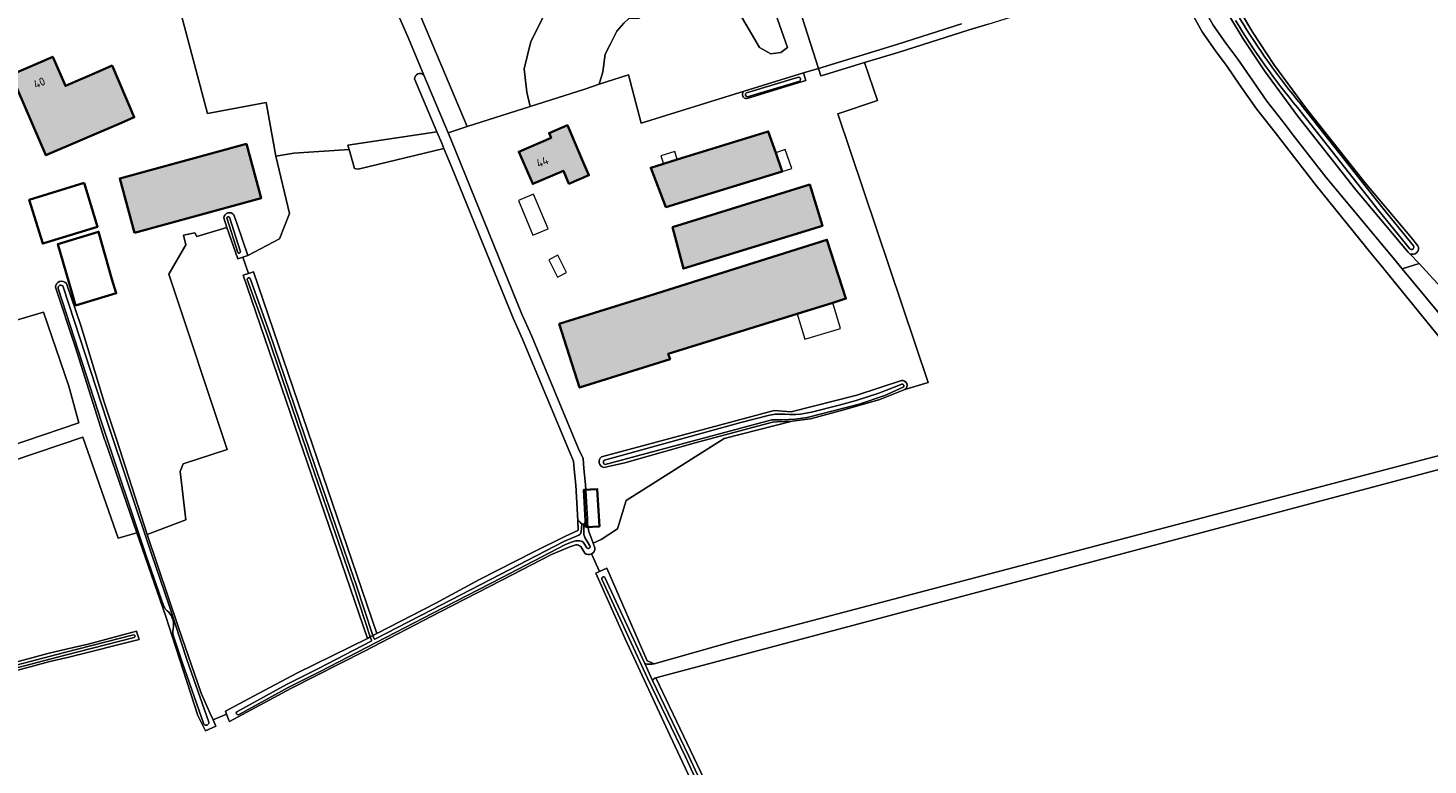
# Model space of a CAD drawing. Header units: metres. Extents: x 200031 to 204075, y 460125 to 464703.
# Tile 13 of 178: x 200327 to 200628, y 462674 to 462833. Entities that reach past the tile are written whole.
import ezdxf
from ezdxf.enums import TextEntityAlignment as Align

# ---------------------------------------------------------------- set-up
doc = ezdxf.new("R2010")
doc.units = ezdxf.units.M
doc.header["$LTSCALE"] = 2
for name, color, linetype, lineweight in [('B-WE-GR-BOS_LOOF-GV', 253, 'Continuous', 13), ('B-WE-GR-GRAS-GV', 253, 'Continuous', 13), ('B-WE-OG-BEBOUWING-GV', 253, 'Continuous', 35), ('B-WE-OG-BEBOUWING-T18', 253, 'Continuous', 18), ('B-WE-OG-BEBOUWING_LOODS-GV', 253, 'Continuous', 35), ('B-WE-OG-BEBOUWING_LUIFEL-GV', 253, 'Continuous', 18), ('B-WE-OG-BEBOUWING_SCHUUR-GV', 253, 'Continuous', 35), ('B-WE-OG-TERREIN_ERF-GV', 253, 'Continuous', 18), ('B-WE-OG-WATER-GV', 253, 'Continuous', 18), ('B-WE-OG-WATER_GREPPEL-GV', 253, 'Continuous', 18), ('B-WE-OG-WATER_SLOOT-GV', 253, 'Continuous', 18), ('B-WE-VH-ONVERHARD-GV', 253, 'Continuous', 18), ('B-WE-VH-VERHARDING_BETON-A', 254, 'Continuous', 25)]:
    doc.layers.add(name, color=color, linetype=linetype, lineweight=lineweight)
doc.styles.add('NLCS-ISO-M1000-T18', font='NLCS-ISO.ttf', dxfattribs={"height": 1.8})

msp = doc.modelspace()

# ---------------------------------------------------------------- hatches: boundary and pattern name
at = {"layer": 'B-WE-VH-VERHARDING_BETON-A'}
h = msp.add_hatch(color=256, dxfattribs=at)
h.dxf.hatch_style = 1
h.paths.add_polyline_path([(200342.136, 462823.541), (200334.817, 462820.39), (200332.115, 462826.667), (200323.142, 462822.804), (200330.619, 462805.439), (200346.91, 462812.453), (200349.656, 462813.639), (200344.856, 462824.753)])
h = msp.add_hatch(color=256, dxfattribs=at)
h.dxf.hatch_style = 1
h.paths.add_polyline_path([(200446.277, 462803.976), (200442.837, 462811.917), (200438.908, 462810.215), (200439.338, 462809.224), (200432.397, 462806.218), (200435.407, 462799.268), (200441.994, 462802.121), (200443.185, 462799.322), (200447.48, 462801.15)])
h = msp.add_hatch(color=256, dxfattribs=at)
h.dxf.hatch_style = 1
h.paths.add_polyline_path([(200466.505, 462804.538), (200463.507, 462803.612), (200460.792, 462802.773), (200464.059, 462794.286), (200489.096, 462801.931), (200487.679, 462805.996), (200486.079, 462810.586)])
h = msp.add_hatch(color=256, dxfattribs=at)
h.dxf.hatch_style = 1
h.paths.add_polyline_path([(200349.714, 462788.775), (200376.961, 462796.236), (200373.773, 462807.878), (200346.526, 462800.416)])
h = msp.add_hatch(color=256, dxfattribs=at)
h.dxf.hatch_style = 1
h.paths.add_polyline_path([(200465.488, 462789.993), (200467.826, 462781.062), (200497.733, 462790.243), (200495.014, 462799.127)])
h = msp.add_hatch(color=256, dxfattribs=at)
h.dxf.hatch_style = 1
h.paths.add_polyline_path([(200460.658, 462775.244), (200441.095, 462769.119), (200445.463, 462755.426), (200464.959, 462761.569), (200464.562, 462762.708), (200492.309, 462771.325), (200499.976, 462773.706), (200502.794, 462774.581), (200498.694, 462787.249)])

# ---------------------------------------------------------------- linework, layer by layer
at = {"layer": 'B-WE-GR-BOS_LOOF-GV', "flags": 128}
for points in [[(200453.47, 462832.16), (200454.99, 462833.87), (200456.101, 462834.902), (200458.244, 462834.981), (200459.435, 462835.854), (200459.514, 462837.839), (200459.514, 462840.458), (200460.546, 462846.649), (200461.26, 462849.189), (200462.848, 462851.174), (200463.721, 462852.523), (200466.42, 462853.872), (200468.007, 462854.031), (200470.786, 462853.237), (200473.167, 462852.285), (200479.517, 462836.648), (200484.2, 462828.631), (200486.661, 462827.282), (200488.804, 462827.599), (200490.232, 462828.631), (200475.481, 462870.429)], [(200475.002, 462869.636), (200459.413, 462867.021), (200444.809, 462864.407), (200444.698, 462864.387), (200429.87, 462861.853), (200438.128, 462854.217), (200439.385, 462850.237), (200437.918, 462835.782), (200434.986, 462829.916), (200433.519, 462824.051), (200434.147, 462819.023), (200434.817, 462815.941), (200446.57, 462819.696), (200449.699, 462820.729), (200450.492, 462823.392), (200450.968, 462827.202), (200452.159, 462829.425), (200453.47, 462832.16)]]:
    msp.add_lwpolyline(points, dxfattribs=at)
at = {"layer": 'B-WE-GR-GRAS-GV', "flags": 128}
for points in [[(200624.128, 462784.246), (200623.783, 462784.614), (200612.527, 462798.02), (200599.934, 462813.939), (200592.859, 462823.597), (200588.253, 462830.557), (200585.569, 462835.056), (200583.31, 462838.823), (200581.074, 462842.918), (200578.739, 462846.869), (200576.557, 462851.46), (200573.622, 462857.782), (200571.374, 462863.282), (200569.323, 462868.479), (200567.269, 462874.368), (200569.613, 462875.185), (200568.818, 462877.809), (200564.592, 462892.831), (200564.333, 462892.462), (200562.557, 462889.937), (200559.838, 462886.071)], [(200560.069, 462885.411), (200559.756, 462885.348), (200566.406, 462867.586), (200574.088, 462846.585), (200576.991, 462841.74), (200579.174, 462838.224), (200581.808, 462833.478), (200584.541, 462829.567), (200587.11, 462826.163), (200589.722, 462822.378), (200593.395, 462817.101), (200597.342, 462812.07), (200599.064, 462809.79), (200606.164, 462800.694), (200620.524, 462783.392), (200622.495, 462781.013), (200626.124, 462782.117), (200624.128, 462784.246)], [(200620.578, 462878.073), (200615.551, 462878.205), (200610.017, 462878.158), (200604.117, 462878.108), (200568.818, 462877.809), (200569.613, 462875.185), (200569.628, 462875.136), (200571.649, 462869.343), (200573.676, 462864.207), (200575.897, 462858.774), (200578.802, 462852.515), (200580.932, 462848.035), (200583.231, 462844.144), (200585.463, 462840.056), (200587.698, 462836.33), (200590.354, 462831.878), (200594.895, 462825.015), (200601.908, 462815.442), (200614.45, 462799.588), (200624.464, 462787.661), (200625.878, 462785.977)], [(200454.99, 462833.87), (200453.47, 462832.16), (200452.159, 462829.425), (200450.968, 462827.202), (200450.492, 462823.392), (200449.699, 462820.729), (200455.982, 462822.805), (200458.76, 462812.37), (200480.854, 462819.235), (200488.76, 462821.691), (200493.688, 462823.191), (200496.899, 462824.169), (200481.904, 462871.071)], [(200475.481, 462870.429), (200490.232, 462828.631), (200488.804, 462827.599), (200486.661, 462827.282), (200484.2, 462828.631), (200479.517, 462836.648)], [(200482.787, 462871.682), (200481.765, 462871.507), (200481.904, 462871.071), (200496.899, 462824.169), (200513.764, 462829.303), (200527.644, 462833.717)], [(200404.567, 462851.323), (200421.31, 462811.625), (200434.817, 462815.941), (200434.147, 462819.023), (200433.519, 462824.051), (200434.986, 462829.916), (200437.918, 462835.782), (200439.385, 462850.237), (200438.128, 462854.217), (200429.87, 462861.853)], [(200395.617, 462855.611), (200387.193, 462854.195), (200373.515, 462851.692), (200362.135, 462849.637), (200356.451, 462848.335), (200365.414, 462814.447), (200377.994, 462816.785), (200380.108, 462805.289), (200383.989, 462805.872), (200395.87, 462806.679), (200395.597, 462807.615), (200414.766, 462810.492), (200409.966, 462821.873)], [(200411.955, 462822.734), (200408.551, 462830.804), (200401.726, 462846.495), (200397.735, 462856.359), (200397.004, 462856.213)], [(200587.431, 462820.79), (200584.85, 462824.531), (200582.286, 462827.929), (200579.442, 462832), (200576.771, 462836.812)], [(200533.378, 462833.692), (200529.32, 462832.479), (200514.22, 462827.677), (200506.817, 462825.423), (200509.578, 462817.213), (200501.048, 462814.344), (200520.485, 462756.545), (200515.477, 462755.007), (200510.069, 462752.866), (200502.37, 462750.602), (200495.165, 462748.701), (200491.203, 462748.175), (200476.596, 462744.451), (200455.469, 462731.085), (200453.617, 462724.999), (200450.112, 462722.684), (200448.401, 462721.924), (200448.776, 462720.898)], [(200448.057, 462719.604), (200449.723, 462715.807), (200451.372, 462716.525), (200460.034, 462696.623), (200461.489, 462695.961), (200479.216, 462700.988), (200647.094, 462745.174), (200647.226, 462745.703), (200617.858, 462781.769), (200616.128, 462783.942), (200603.982, 462798.96), (200596.854, 462808.093), (200595.134, 462810.37), (200591.154, 462815.444), (200587.431, 462820.79)], [(200624.128, 462784.246), (200626.124, 462782.117), (200629.097, 462778.946)], [(200688.84, 462669.849), (200711.595, 462687.752), (200714.623, 462690.139), (200665.288, 462741.716), (200639.014, 462768.379), (200638.884, 462768.51), (200629.097, 462778.946), (200626.124, 462782.117), (200622.495, 462781.013), (200635.413, 462765.42), (200653.013, 462743.805), (200461.871, 462692.944), (200489.302, 462635.432)], [(200322.492, 462742.692), (200337.698, 462747.862), (200335.537, 462755.715), (200330.123, 462771.661), (200314.768, 462767.127)], [(200444.653, 462721.543), (200443.395, 462721.146), (200439.422, 462719.465), (200428.749, 462713.993), (200415.497, 462707.13), (200399.197, 462698.659), (200383.319, 462690.627), (200370.168, 462683.495), (200370.026, 462683.821), (200369.505, 462685.116), (200366.622, 462683.88), (200367.233, 462682.544), (200365.005, 462681.525), (200363.293, 462684.799), (200357.107, 462704.094), (200356.449, 462706.148), (200350.226, 462724.126), (200346.168, 462722.971), (200338.553, 462744.753), (200323.528, 462739.644)], [(200446.588, 462719.788), (200445.708, 462721.198)], [(200470.515, 462474.135), (200478.646, 462482.071), (200492.427, 462495.133), (200510.463, 462512.305), (200528.408, 462528.718), (200534.422, 462534.248), (200533.166, 462536.399), (200531.787, 462538.761), (200525.796, 462550.54), (200490.096, 462627.869), (200473.155, 462663.031), (200464.974, 462680.472), (200455.262, 462701.351), (200448.937, 462715.465), (200449.723, 462715.807), (200448.057, 462719.604)], [(200319.55, 462695.07), (200331.029, 462698.162), (200334.996, 462699.091), (200339.71, 462700.194), (200350.136, 462702.966), (200350.408, 462702.07), (200350.682, 462701.166), (200335.552, 462697.404), (200331.461, 462696.446), (200320.003, 462693.36), (200310.676, 462690.931)]]:
    msp.add_lwpolyline(points, dxfattribs=at)
at = {"layer": 'B-WE-GR-GRAS-GV'}
for points in [[(200409.966, 462821.873, -0.6738217), (200411.955, 462822.734)], [(200625.878, 462785.977, -0.7064248), (200624.128, 462784.246)], [(200445.708, 462721.198, 0.2615582), (200444.653, 462721.543)], [(200448.057, 462719.604, -0.3062165), (200446.588, 462719.788)], [(200448.776, 462720.898, -0.3059516), (200448.057, 462719.604)]]:
    msp.add_lwpolyline(points, format="xyb", dxfattribs=at)
at = {"layer": 'B-WE-GR-GRAS-GV', "flags": 128}
for points in [[(200415.796, 462808.051), (200414.766, 462810.492), (200395.597, 462807.615), (200395.87, 462806.679), (200397.063, 462802.588), (200397.856, 462802.456), (200416.269, 462806.928)], [(200380.108, 462805.289), (200383.04, 462792.931), (200380.908, 462787.474), (200374.065, 462783.901), (200372.981, 462783.531), (200374.196, 462779.975), (200375.28, 462780.345), (200401.873, 462702.481), (200414.544, 462708.986), (200423.906, 462714.13), (200435.604, 462720.075), (200442.425, 462723.467), (200445.064, 462724.667), (200445.192, 462724.725), (200445.074, 462726.818), (200444.645, 462734.412), (200444.311, 462737.828), (200444.194, 462739.601), (200443.355, 462741.413), (200433.178, 462765.846), (200431.147, 462770.391), (200418.014, 462802.791), (200416.269, 462806.928), (200397.856, 462802.456), (200397.063, 462802.588), (200395.87, 462806.679), (200383.989, 462805.872)], [(200352.449, 462723.756), (200359.187, 462703.754), (200364.077, 462689.629), (200366.011, 462685.216), (200366.622, 462683.88), (200369.505, 462685.116), (200369.255, 462685.737), (200375.296, 462688.949), (200384.788, 462693.994), (200399.813, 462701.423), (200373.111, 462779.604), (200374.196, 462779.975), (200372.981, 462783.531), (200371.897, 462783.161), (200369.597, 462789.895), (200363.105, 462787.951), (200362.66, 462788.753), (200360.245, 462788.258), (200360.756, 462786.161), (200357.111, 462779.834), (200369.665, 462742.065), (200360.184, 462738.988), (200359.493, 462737.356), (200360.759, 462726.978)]]:
    msp.add_lwpolyline(points, close=True, dxfattribs=at)
at = {"layer": 'B-WE-OG-BEBOUWING-GV', "flags": 128}
for points in [[(200342.136, 462823.541), (200334.817, 462820.39), (200332.115, 462826.667), (200323.142, 462822.804), (200330.619, 462805.439), (200346.91, 462812.453), (200349.656, 462813.639), (200344.856, 462824.753)], [(200446.277, 462803.976), (200442.837, 462811.917), (200438.908, 462810.215), (200439.338, 462809.224), (200432.397, 462806.218), (200435.407, 462799.268), (200441.994, 462802.121), (200443.185, 462799.322), (200447.48, 462801.15)], [(200466.505, 462804.538), (200463.507, 462803.612), (200460.792, 462802.773), (200464.059, 462794.286), (200489.096, 462801.931), (200487.679, 462805.996), (200486.079, 462810.586)], [(200349.714, 462788.775), (200376.961, 462796.236), (200373.773, 462807.878), (200346.526, 462800.416)], [(200465.488, 462789.993), (200467.826, 462781.062), (200497.733, 462790.243), (200495.014, 462799.127)], [(200460.658, 462775.244), (200441.095, 462769.119), (200445.463, 462755.426), (200464.959, 462761.569), (200464.562, 462762.708), (200492.309, 462771.325), (200499.976, 462773.706), (200502.794, 462774.581), (200498.694, 462787.249)]]:
    msp.add_lwpolyline(points, close=True, dxfattribs=at)
at = {"layer": 'B-WE-OG-BEBOUWING_LOODS-GV', "flags": 128}
for points in [[(200338.85, 462799.506), (200327.057, 462795.879), (200329.961, 462786.434), (200341.755, 462790.062)], [(200336.113, 462776.169), (200337.005, 462773.113), (200345.751, 462775.733), (200344.831, 462778.79), (200341.958, 462788.988), (200333.207, 462786.333)]]:
    msp.add_lwpolyline(points, close=True, dxfattribs=at)
at = {"layer": 'B-WE-OG-BEBOUWING_LUIFEL-GV', "flags": 128}
for points in [[(200491.117, 462802.635), (200489.7, 462806.7), (200487.679, 462805.996), (200489.096, 462801.931)], [(200465.957, 462806.257), (200462.968, 462805.304), (200463.507, 462803.612), (200466.505, 462804.538)], [(200432.339, 462795.714), (200435.445, 462788.258), (200438.685, 462789.58), (200435.524, 462797.088)], [(200440.798, 462783.92), (200438.827, 462782.913), (200440.713, 462779.218), (200442.685, 462780.224)], [(200501.646, 462768.153), (200499.976, 462773.706), (200492.309, 462771.325), (200493.958, 462765.842)]]:
    msp.add_lwpolyline(points, close=True, dxfattribs=at)
at = {"layer": 'B-WE-OG-BEBOUWING_SCHUUR-GV', "flags": 128}
msp.add_lwpolyline([(200446.793, 462725.368), (200449.723, 462725.526), (200449.291, 462733.553), (200446.361, 462733.395)], close=True, dxfattribs=at)
at = {"layer": 'B-WE-OG-TERREIN_ERF-GV', "flags": 128}
for points in [[(200371.104, 462792.611), (200371.765, 462790.635), (200374.065, 462783.901), (200380.908, 462787.474), (200383.04, 462792.931), (200380.108, 462805.289), (200377.994, 462816.785), (200365.414, 462814.447), (200356.451, 462848.335), (200356.246, 462848.288)], [(200515.477, 462755.007), (200520.485, 462756.545), (200501.048, 462814.344), (200509.578, 462817.213), (200506.817, 462825.423), (200498.204, 462822.801), (200497.404, 462822.557), (200496.899, 462824.169), (200493.688, 462823.191), (200494.18, 462821.576), (200489.212, 462820.063), (200481.52, 462817.673)], [(200480.854, 462819.235), (200458.76, 462812.37), (200455.982, 462822.805), (200449.699, 462820.729), (200446.57, 462819.696), (200434.817, 462815.941), (200421.31, 462811.625), (200417.195, 462810.31), (200417.792, 462808.893), (200419.948, 462803.575), (200433.067, 462771.209), (200435.094, 462766.673), (200445.266, 462742.253), (200446.251, 462740.126), (200446.391, 462737.998), (200446.726, 462734.572), (200447.146, 462727.127), (200447.204, 462726.099), (200447.473, 462724.459), (200448.401, 462721.924), (200450.112, 462722.684), (200453.617, 462724.999), (200455.469, 462731.085), (200476.596, 462744.451), (200491.203, 462748.175), (200487.975, 462748.059), (200487.013, 462747.948), (200480.79, 462746.353)], [(200335.029, 462777.833), (200338.176, 462768.777), (200343.166, 462752.273), (200345.813, 462744.351), (200352.449, 462723.756), (200360.759, 462726.978), (200359.493, 462737.356), (200360.184, 462738.988), (200369.665, 462742.065), (200357.111, 462779.834), (200360.756, 462786.161), (200360.245, 462788.258), (200362.66, 462788.753), (200363.105, 462787.951), (200369.597, 462789.895), (200368.935, 462791.988)], [(200343.352, 462743.983), (200343.255, 462744.274), (200336.961, 462764.276), (200332.713, 462777.013)], [(200314.768, 462767.127), (200330.123, 462771.661), (200335.537, 462755.715), (200337.698, 462747.862), (200322.492, 462742.692)], [(200450.205, 462740.525), (200487.331, 462750.52), (200490.995, 462750.182), (200505.138, 462753.788), (200514.717, 462756.958)], [(200323.528, 462739.644), (200338.553, 462744.753), (200346.168, 462722.971), (200350.226, 462724.126), (200343.352, 462743.983)], [(200480.79, 462746.353), (200470.378, 462743.512), (200455.244, 462739.252), (200450.702, 462738.213)]]:
    msp.add_lwpolyline(points, dxfattribs=at)
for points in [[(200334.817, 462820.39), (200342.136, 462823.541), (200344.856, 462824.753), (200349.656, 462813.639), (200346.91, 462812.453), (200330.619, 462805.439), (200323.142, 462822.804), (200332.115, 462826.667)], [(200441.994, 462802.121), (200435.407, 462799.268), (200432.397, 462806.218), (200439.338, 462809.224), (200438.908, 462810.215), (200442.837, 462811.917), (200446.277, 462803.976), (200447.48, 462801.15), (200443.185, 462799.322)], [(200460.792, 462802.773), (200463.507, 462803.612), (200466.505, 462804.538), (200486.079, 462810.586), (200487.679, 462805.996), (200489.096, 462801.931), (200464.059, 462794.286)], [(200373.773, 462807.878), (200376.961, 462796.236), (200349.714, 462788.775), (200346.526, 462800.416)], [(200341.755, 462790.062), (200329.961, 462786.434), (200327.057, 462795.879), (200338.85, 462799.506)], [(200467.826, 462781.062), (200465.488, 462789.993), (200495.014, 462799.127), (200497.733, 462790.243)], [(200337.005, 462773.113), (200336.113, 462776.169), (200333.207, 462786.333), (200341.958, 462788.988), (200344.831, 462778.79), (200345.751, 462775.733)], [(200464.959, 462761.569), (200445.463, 462755.426), (200441.095, 462769.119), (200460.658, 462775.244), (200498.694, 462787.249), (200502.794, 462774.581), (200499.976, 462773.706), (200492.309, 462771.325), (200464.562, 462762.708)]]:
    msp.add_lwpolyline(points, close=True, dxfattribs=at)
at = {"layer": 'B-WE-OG-TERREIN_ERF-GV'}
for points in [[(200481.52, 462817.673, -0.7618298), (200480.854, 462819.235)], [(200368.935, 462791.988, -0.6752077), (200371.104, 462792.611)], [(200332.713, 462777.013, -0.7474509), (200335.029, 462777.833)], [(200514.717, 462756.958, -0.7945265), (200515.477, 462755.007)], [(200450.702, 462738.213, -0.6519989), (200450.205, 462740.525)]]:
    msp.add_lwpolyline(points, format="xyb", dxfattribs=at)
at = {"layer": 'B-WE-OG-WATER-GV', "flags": 128}
for points in [[(200445.956, 462725.896), (200445.804, 462724.369)], [(200446.382, 462723.993), (200446.408, 462725.869)], [(200445.302, 462723.646), (200442.087, 462722.315), (200428.357, 462715.152), (200413.536, 462707.481), (200401.448, 462701.239)], [(200447.674, 462721.316), (200446.632, 462723.159)], [(200372.067, 462684.982), (200382.762, 462690.858), (200389.617, 462694.285), (200401.701, 462700.534), (200413.877, 462706.821), (200428.7, 462714.493), (200442.431, 462721.656), (200443.744, 462722.129)], [(200446.415, 462721.938), (200447.05, 462720.916)], [(200401.018, 462702.042), (200400.438, 462701.744), (200400.666, 462701.051)], [(200401.264, 462701.296), (200401.018, 462702.042)], [(200400.603, 462700.803), (200389.28, 462694.947), (200382.417, 462691.516), (200371.709, 462685.634)]]:
    msp.add_lwpolyline(points, dxfattribs=at)
at = {"layer": 'B-WE-OG-WATER-GV'}
for points in [[(200446.408, 462725.869, 0.9131546), (200445.956, 462725.896)], [(200443.744, 462722.129, -0.1504054), (200445.546, 462722.419)], [(200445.804, 462724.369, -0.2780091), (200445.302, 462723.646)], [(200445.546, 462722.419, -0.2059457), (200446.415, 462721.938)], [(200446.632, 462723.159, -0.0785486), (200446.382, 462723.993)], [(200447.05, 462720.916, 0.9708179), (200447.674, 462721.316)], [(200401.448, 462701.239, -0.3462536), (200401.264, 462701.296)], [(200400.666, 462701.051, -0.3052904), (200400.603, 462700.803)], [(200371.709, 462685.634, 0.7688805), (200372.067, 462684.982)]]:
    msp.add_lwpolyline(points, format="xyb", dxfattribs=at)
at = {"layer": 'B-WE-OG-WATER_GREPPEL-GV', "flags": 128}
for points in [[(200461.871, 462692.944), (200653.013, 462743.805), (200635.413, 462765.42), (200622.495, 462781.013), (200620.524, 462783.392), (200606.164, 462800.694), (200599.064, 462809.79), (200597.342, 462812.07), (200593.395, 462817.101), (200589.722, 462822.378), (200587.11, 462826.163), (200584.541, 462829.567), (200581.808, 462833.478), (200579.174, 462838.224), (200576.991, 462841.74), (200574.088, 462846.585), (200566.406, 462867.586), (200559.756, 462885.348), (200559.415, 462886.259), (200558.649, 462886.131)], [(200527.644, 462833.717), (200513.764, 462829.303), (200496.899, 462824.169), (200497.404, 462822.557), (200498.204, 462822.801), (200506.817, 462825.423), (200514.22, 462827.677), (200529.32, 462832.479), (200533.378, 462833.692), (200550.568, 462839.152), (200571.638, 462845.252), (200574.612, 462840.289), (200576.771, 462836.812), (200579.442, 462832)], [(200579.442, 462832), (200582.286, 462827.929), (200584.85, 462824.531), (200587.431, 462820.79), (200591.154, 462815.444), (200595.134, 462810.37), (200596.854, 462808.093), (200603.982, 462798.96), (200616.128, 462783.942), (200617.858, 462781.769), (200647.226, 462745.703), (200647.094, 462745.174), (200479.216, 462700.988), (200461.489, 462695.961)], [(200409.966, 462821.873), (200414.766, 462810.492), (200415.796, 462808.051), (200416.269, 462806.928), (200418.014, 462802.791), (200431.147, 462770.391), (200433.178, 462765.846), (200443.355, 462741.413), (200444.194, 462739.601), (200444.311, 462737.828), (200444.645, 462734.412), (200445.074, 462726.818)], [(200417.195, 462810.31), (200411.955, 462822.734)], [(200492.604, 462822.282), (200481.362, 462818.879)], [(200481.62, 462818.027), (200492.862, 462821.43)], [(200624.939, 462785.947), (200618.344, 462794.033), (200600.741, 462816.343), (200600.734, 462816.352)], [(200599.951, 462815.706), (200617.552, 462793.398), (200624.152, 462785.306)], [(200447.146, 462727.127), (200446.726, 462734.572), (200446.391, 462737.998), (200446.251, 462740.126), (200445.266, 462742.253), (200435.094, 462766.673), (200433.067, 462771.209), (200419.948, 462803.575), (200417.792, 462808.893), (200417.195, 462810.31)], [(200450.969, 462738.846), (200486.878, 462748.515), (200488.968, 462748.501), (200491.851, 462748.653), (200494.475, 462749.009), (200505.631, 462751.854), (200511.135, 462753.729), (200515.117, 462755.495)], [(200514.818, 462756.168), (200509.884, 462754.258), (200505.021, 462752.674), (200501.326, 462751.669), (200495.347, 462750.168), (200492.983, 462749.676), (200491.989, 462749.622), (200490.683, 462749.611), (200489.723, 462749.682)], [(200486.326, 462749.489), (200480.196, 462747.903), (200460.922, 462742.572), (200450.834, 462739.793)], [(200459.487, 462696.016), (200460.805, 462693.165), (200461.191, 462692.363)]]:
    msp.add_lwpolyline(points, dxfattribs=at)
at = {"layer": 'B-WE-OG-WATER_GREPPEL-GV'}
for points in [[(200586.618, 462834.441, 0.0352052), (200599.951, 462815.706)], [(200600.734, 462816.352, -0.0351923), (200587.484, 462834.97)], [(200411.955, 462822.734, 0.6738217), (200409.966, 462821.873)], [(200492.862, 462821.43, 0.6582718), (200492.604, 462822.282)], [(200481.362, 462818.879, 0.6888291), (200481.62, 462818.027)], [(200624.152, 462785.306, 0.8925718), (200624.939, 462785.947)], [(200515.117, 462755.495, 0.7689243), (200514.818, 462756.168)], [(200489.723, 462749.682, 0.0798699), (200486.326, 462749.489)], [(200450.834, 462739.793, 0.6638127), (200450.969, 462738.846)], [(200445.074, 462726.818, -0.161785), (200445.956, 462725.896)], [(200445.956, 462725.896, -0.9131546), (200446.408, 462725.869)], [(200446.408, 462725.869, -0.1500372), (200447.146, 462727.127)], [(200461.489, 462695.961, -0.1344295), (200459.487, 462696.016)], [(200461.191, 462692.363, -0.209917), (200461.871, 462692.944)]]:
    msp.add_lwpolyline(points, format="xyb", dxfattribs=at)
at = {"layer": 'B-WE-OG-WATER_SLOOT-GV', "flags": 128}
for points in [[(200569.613, 462875.185), (200567.269, 462874.368), (200569.323, 462868.479), (200571.374, 462863.282), (200573.622, 462857.782), (200576.557, 462851.46), (200578.739, 462846.869), (200581.074, 462842.918), (200583.31, 462838.823), (200585.569, 462835.056), (200588.253, 462830.557), (200592.859, 462823.597), (200599.934, 462813.939), (200612.527, 462798.02), (200623.783, 462784.614), (200624.128, 462784.246)], [(200625.878, 462785.977), (200624.464, 462787.661), (200614.45, 462799.588), (200601.908, 462815.442), (200594.895, 462825.015), (200590.354, 462831.878), (200587.698, 462836.33), (200585.463, 462840.056), (200583.231, 462844.144), (200580.932, 462848.035), (200578.802, 462852.515), (200575.897, 462858.774), (200573.676, 462864.207), (200571.649, 462869.343), (200569.628, 462875.136), (200569.613, 462875.185)], [(200481.52, 462817.673), (200489.212, 462820.063), (200494.18, 462821.576), (200493.688, 462823.191), (200488.76, 462821.691), (200480.854, 462819.235)], [(200481.362, 462818.879), (200492.604, 462822.282)], [(200492.862, 462821.43), (200481.62, 462818.027)], [(200600.734, 462816.352), (200600.741, 462816.343), (200618.344, 462794.033), (200624.939, 462785.947)], [(200624.152, 462785.306), (200617.552, 462793.398), (200599.951, 462815.706)], [(200368.935, 462791.988), (200369.597, 462789.895), (200371.897, 462783.161), (200372.981, 462783.531), (200374.065, 462783.901), (200371.765, 462790.635), (200371.104, 462792.611)], [(200371.942, 462784.517), (200369.599, 462791.945)], [(200369.599, 462791.945), (200371.942, 462784.517)], [(200370.146, 462792.118), (200372.49, 462784.689)], [(200372.49, 462784.689), (200370.146, 462792.118)], [(200374.553, 462778.939), (200378.832, 462767.044), (200388.366, 462739.074), (200397.416, 462712.956), (200401.018, 462702.042), (200401.873, 462702.481), (200375.28, 462780.345), (200374.196, 462779.975), (200373.111, 462779.604), (200399.813, 462701.423), (200400.438, 462701.744), (200396.806, 462712.749), (200387.757, 462738.865), (200378.224, 462766.831), (200373.947, 462778.721)], [(200332.713, 462777.013), (200336.961, 462764.276), (200343.255, 462744.274), (200343.352, 462743.983), (200350.226, 462724.126), (200356.449, 462706.148), (200357.107, 462704.094), (200363.293, 462684.799), (200365.005, 462681.525), (200367.233, 462682.544), (200366.622, 462683.88), (200366.011, 462685.216), (200364.077, 462689.629), (200359.187, 462703.754), (200352.449, 462723.756), (200345.813, 462744.351), (200343.166, 462752.273), (200338.176, 462768.777), (200335.029, 462777.833)], [(200355.997, 462708.298), (200352.228, 462719.221), (200342.686, 462747.777), (200333.256, 462776.769)], [(200333.256, 462776.769), (200342.686, 462747.777), (200352.228, 462719.221), (200355.997, 462708.298)], [(200334.366, 462777.13), (200343.794, 462748.143)], [(200365.722, 462683.348), (200361.064, 462696.669), (200357.166, 462708.489), (200353.333, 462719.596), (200343.794, 462748.143), (200334.366, 462777.13)], [(200373.947, 462778.721), (200378.224, 462766.831), (200387.757, 462738.865), (200396.806, 462712.749), (200400.438, 462701.744), (200401.018, 462702.042), (200397.416, 462712.956), (200388.366, 462739.074), (200378.832, 462767.044), (200374.553, 462778.939)], [(200514.717, 462756.958), (200505.138, 462753.788), (200490.995, 462750.182), (200487.331, 462750.52), (200450.205, 462740.525)], [(200515.117, 462755.495), (200511.135, 462753.729), (200505.631, 462751.854), (200494.475, 462749.009), (200491.851, 462748.653), (200488.968, 462748.501), (200486.878, 462748.515), (200450.969, 462738.846)], [(200489.723, 462749.682), (200490.683, 462749.611), (200491.989, 462749.622), (200492.983, 462749.676), (200495.347, 462750.168), (200501.326, 462751.669), (200505.021, 462752.674), (200509.884, 462754.258), (200514.818, 462756.168)], [(200450.702, 462738.213), (200455.244, 462739.252), (200470.378, 462743.512), (200480.79, 462746.353), (200487.013, 462747.948), (200487.975, 462748.059), (200491.203, 462748.175), (200495.165, 462748.701), (200502.37, 462750.602), (200510.069, 462752.866), (200515.477, 462755.007)], [(200450.834, 462739.793), (200460.922, 462742.572), (200480.196, 462747.903), (200486.326, 462749.489)], [(200343.794, 462748.143), (200353.333, 462719.596), (200357.166, 462708.489), (200361.064, 462696.669), (200365.722, 462683.348)], [(200445.074, 462726.818), (200445.192, 462724.725), (200445.064, 462724.667), (200442.425, 462723.467), (200435.604, 462720.075), (200423.906, 462714.13), (200414.544, 462708.986), (200401.873, 462702.481), (200401.018, 462702.042), (200401.264, 462701.296)], [(200445.804, 462724.369), (200445.956, 462725.896)], [(200446.408, 462725.869), (200446.382, 462723.993)], [(200448.776, 462720.898), (200448.401, 462721.924), (200447.473, 462724.459), (200447.204, 462726.099), (200447.146, 462727.127)], [(200401.448, 462701.239), (200413.536, 462707.481), (200428.357, 462715.152), (200442.087, 462722.315), (200445.302, 462723.646)], [(200446.632, 462723.159), (200447.674, 462721.316)], [(200375.296, 462688.949), (200369.255, 462685.737), (200369.505, 462685.116), (200370.026, 462683.821), (200370.168, 462683.495), (200383.319, 462690.627), (200399.197, 462698.659), (200415.497, 462707.13), (200428.749, 462713.993), (200439.422, 462719.465), (200443.395, 462721.146), (200444.653, 462721.543)], [(200443.744, 462722.129), (200442.431, 462721.656), (200428.7, 462714.493), (200413.877, 462706.821), (200401.701, 462700.534), (200389.617, 462694.285), (200382.762, 462690.858), (200372.067, 462684.982)], [(200445.708, 462721.198), (200446.588, 462719.788)], [(200447.05, 462720.916), (200446.415, 462721.938)], [(200461.489, 462695.961), (200460.034, 462696.623), (200451.372, 462716.525), (200449.723, 462715.807), (200448.937, 462715.465), (200455.262, 462701.351), (200464.974, 462680.472), (200473.155, 462663.031), (200490.096, 462627.869), (200525.796, 462550.54), (200531.787, 462538.761), (200533.166, 462536.399)], [(200533.067, 462537.579), (200529.857, 462543.802), (200523.954, 462556.308), (200516.63, 462572.238), (200508.712, 462589.6), (200500.85, 462606.053), (200494.045, 462620.753), (200485.883, 462638.184), (200476.948, 462657.064), (200468.243, 462675.894), (200460.104, 462692.835), (200450.229, 462714.191)], [(200450.229, 462714.191), (200460.104, 462692.835), (200468.243, 462675.894), (200476.948, 462657.064), (200485.883, 462638.184), (200494.045, 462620.753), (200500.85, 462606.053), (200508.712, 462589.6), (200516.63, 462572.238), (200523.954, 462556.308), (200529.857, 462543.802), (200533.067, 462537.579)], [(200450.933, 462714.517), (200459.487, 462696.016)], [(200459.487, 462696.016), (200450.933, 462714.517)], [(200310.676, 462690.931), (200320.003, 462693.36), (200331.461, 462696.446), (200335.552, 462697.404), (200350.682, 462701.166), (200350.408, 462702.07), (200350.136, 462702.966), (200339.71, 462700.194), (200334.996, 462699.091), (200331.029, 462698.162), (200319.55, 462695.07), (200310.064, 462692.6)], [(200310.736, 462692.119), (200334.648, 462698.385), (200349.507, 462702.192)], [(200349.507, 462702.192), (200334.648, 462698.385), (200310.736, 462692.119)], [(200349.647, 462701.645), (200334.79, 462697.838), (200310.879, 462691.573)], [(200310.879, 462691.573), (200334.79, 462697.838), (200349.647, 462701.645)], [(200364.62, 462682.963), (200359.958, 462696.293), (200358.028, 462702.147)], [(200358.028, 462702.147), (200359.958, 462696.293), (200364.62, 462682.963)], [(200400.666, 462701.051), (200400.438, 462701.744), (200399.813, 462701.423), (200384.788, 462693.994), (200375.296, 462688.949)], [(200371.709, 462685.634), (200382.417, 462691.516), (200389.28, 462694.947), (200400.603, 462700.803)], [(200533.756, 462537.935), (200530.553, 462544.145), (200524.657, 462556.635), (200517.335, 462572.561), (200514.86, 462577.987), (200512.376, 462583.436), (200509.415, 462589.928), (200501.552, 462606.383), (200494.748, 462621.08), (200486.584, 462638.514), (200477.651, 462657.392), (200468.945, 462676.225), (200461.191, 462692.363), (200460.805, 462693.165), (200459.487, 462696.016)], [(200461.191, 462692.363), (200468.945, 462676.225), (200477.651, 462657.392), (200486.584, 462638.514), (200494.748, 462621.08), (200501.552, 462606.383), (200509.415, 462589.928), (200512.376, 462583.436)], [(200513.633, 462582.771), (200508.422, 462593.94), (200499.242, 462613.372), (200489.302, 462635.432), (200461.871, 462692.944)]]:
    msp.add_lwpolyline(points, dxfattribs=at)
at = {"layer": 'B-WE-OG-WATER_SLOOT-GV'}
for points in [[(200599.951, 462815.706, -0.0352052), (200586.618, 462834.441)], [(200587.484, 462834.97, 0.0351923), (200600.734, 462816.352)], [(200492.604, 462822.282, -0.6582718), (200492.862, 462821.43)], [(200480.854, 462819.235, 0.7618298), (200481.52, 462817.673)], [(200481.62, 462818.027, -0.6888291), (200481.362, 462818.879)], [(200371.104, 462792.611, 0.6752077), (200368.935, 462791.988)], [(200369.599, 462791.945, -0.7209667), (200370.146, 462792.118)], [(200370.146, 462792.118, 0.7209667), (200369.599, 462791.945)], [(200624.128, 462784.246, 0.7064248), (200625.878, 462785.977)], [(200624.939, 462785.947, -0.8925718), (200624.152, 462785.306)], [(200372.49, 462784.689, -0.7929037), (200371.942, 462784.517)], [(200371.942, 462784.517, 0.7929037), (200372.49, 462784.689)], [(200335.029, 462777.833, 0.7474509), (200332.713, 462777.013)], [(200333.256, 462776.769, -0.9273835), (200334.366, 462777.13)], [(200334.366, 462777.13, 0.9273835), (200333.256, 462776.769)], [(200373.947, 462778.721, -0.7535096), (200374.553, 462778.939)], [(200374.553, 462778.939, 0.7535096), (200373.947, 462778.721)], [(200515.477, 462755.007, 0.7945265), (200514.717, 462756.958)], [(200514.818, 462756.168, -0.7689243), (200515.117, 462755.495)], [(200486.326, 462749.489, -0.0798699), (200489.723, 462749.682)], [(200450.205, 462740.525, 0.6519989), (200450.702, 462738.213)], [(200450.969, 462738.846, -0.6638127), (200450.834, 462739.793)], [(200445.956, 462725.896, 0.161785), (200445.074, 462726.818)], [(200447.146, 462727.127, 0.1500372), (200446.408, 462725.869)], [(200445.546, 462722.419, 0.1504054), (200443.744, 462722.129)], [(200445.302, 462723.646, 0.2780091), (200445.804, 462724.369)], [(200446.415, 462721.938, 0.2059457), (200445.546, 462722.419)], [(200446.382, 462723.993, 0.0785486), (200446.632, 462723.159)], [(200444.653, 462721.543, -0.2615582), (200445.708, 462721.198)], [(200446.588, 462719.788, 0.3062165), (200448.057, 462719.604)], [(200447.674, 462721.316, -0.9708179), (200447.05, 462720.916)], [(200448.057, 462719.604, 0.3059516), (200448.776, 462720.898)], [(200450.229, 462714.191, -0.8478588), (200450.933, 462714.517)], [(200450.933, 462714.517, 0.8478588), (200450.229, 462714.191)], [(200356.716, 462707.366, -0.0635558), (200355.997, 462708.298)], [(200355.997, 462708.298, 0.0635558), (200356.716, 462707.366)], [(200357.829, 462705.798, 0.147085), (200356.716, 462707.366)], [(200356.716, 462707.366, -0.147085), (200357.829, 462705.798)], [(200358.072, 462703.882, 0.1392316), (200357.829, 462705.798)], [(200357.829, 462705.798, -0.1392316), (200358.072, 462703.882)], [(200349.507, 462702.192, -0.9093496), (200349.647, 462701.645)], [(200349.647, 462701.645, 0.9093496), (200349.507, 462702.192)], [(200358.028, 462702.147, -0.1233956), (200358.072, 462703.882)], [(200358.072, 462703.882, 0.1233956), (200358.028, 462702.147)], [(200401.264, 462701.296, 0.3462536), (200401.448, 462701.239)], [(200400.603, 462700.803, 0.3052904), (200400.666, 462701.051)], [(200459.487, 462696.016, 0.1344295), (200461.489, 462695.961)], [(200461.871, 462692.944, 0.209917), (200461.191, 462692.363)], [(200365.722, 462683.348, -0.7143848), (200364.62, 462682.963)], [(200364.62, 462682.963, 0.7143848), (200365.722, 462683.348)], [(200372.067, 462684.982, -0.7688805), (200371.709, 462685.634)]]:
    msp.add_lwpolyline(points, format="xyb", dxfattribs=at)
at = {"layer": 'B-WE-VH-ONVERHARD-GV', "flags": 128}
for points in [[(200403.623, 462857.537), (200397.735, 462856.359), (200401.726, 462846.495), (200408.551, 462830.804), (200411.955, 462822.734)], [(200411.955, 462822.734), (200417.195, 462810.31), (200421.31, 462811.625), (200404.567, 462851.323)]]:
    msp.add_lwpolyline(points, dxfattribs=at)

# ---------------------------------------------------------------- texts
at = {"layer": 'B-WE-OG-BEBOUWING-T18', "style": 'NLCS-ISO-M1000-T18'}
for s, rotation, p in [('40', 23.3, (200329.21, 462821.062)), ('44', 23.4, (200437.457, 462804.05))]:
    msp.add_text(s, height=1.8, rotation=rotation, dxfattribs=at).set_placement(p, align=Align.MIDDLE)

doc.saveas('drawing.dxf')
